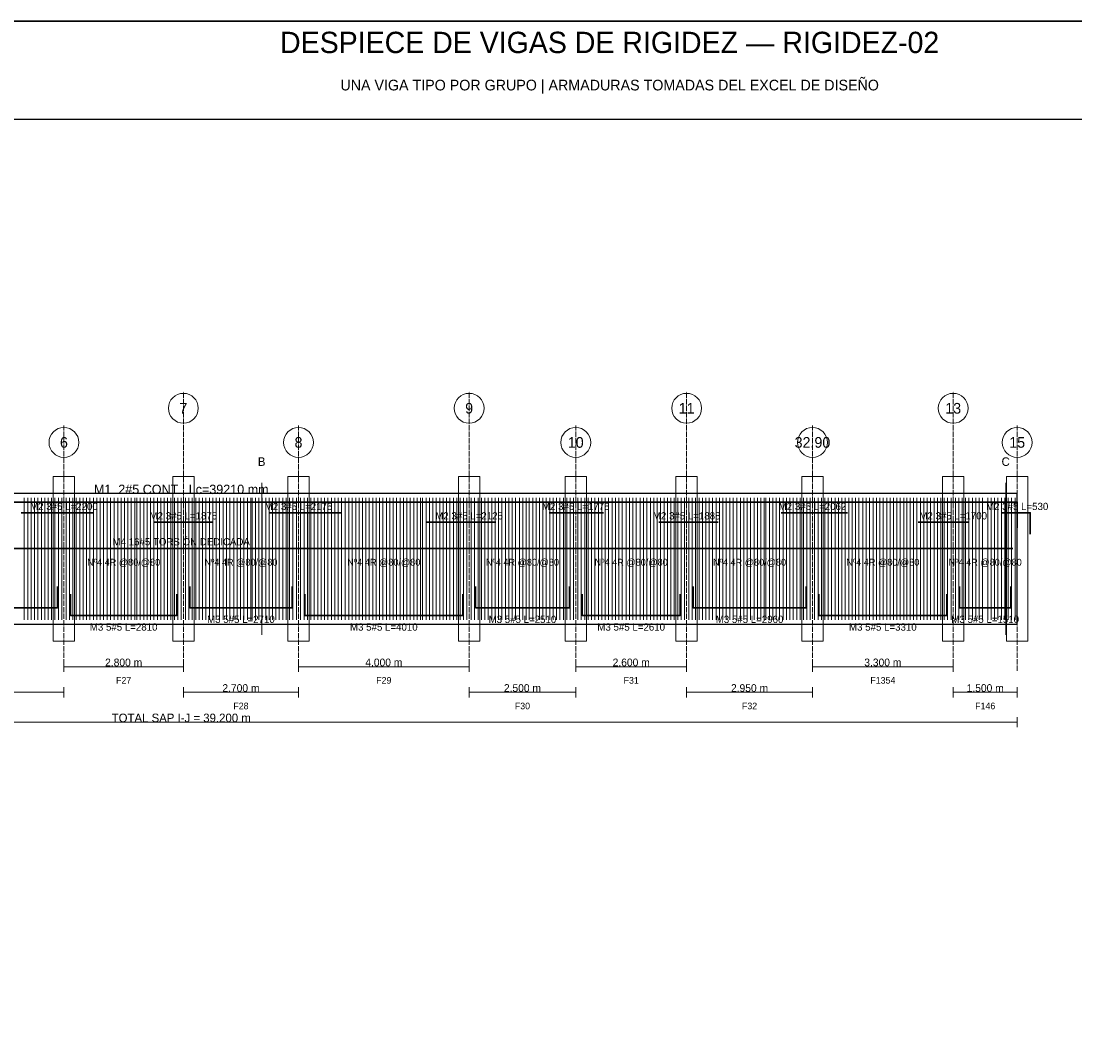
# Paper-space layout 'RIGIDEZ_02' of a CAD drawing. Header units: millimetres. Extents: x 7 to 700, y 7 to 493.
# Tile 3 of 4: x 216 to 463, y 254 to 493. Entities that reach past the tile are written whole.
import ezdxf
from ezdxf.enums import TextEntityAlignment as Align

# ---------------------------------------------------------------- set-up
doc = ezdxf.new("R2010")
doc.units = ezdxf.units.MM
doc.linetypes.add('DASHED', pattern=[1.524, 1.27, -0.254])
for name, color, linetype in [('ACERO_INF', 1, 'Continuous'), ('ACERO_SUP_APOYO', 5, 'Continuous'), ('ACERO_SUP_CONT', 4, 'Continuous'), ('ACERO_TORSION', 30, 'Continuous'), ('APOYOS', 9, 'Continuous'), ('CONTORNO', 7, 'Continuous'), ('CORTE', 6, 'Continuous'), ('COTAS', 3, 'Continuous'), ('EJES', 1, 'Continuous'), ('ESTRIBOS', 8, 'Continuous'), ('MARCO', 7, 'Continuous'), ('TEXTO', 7, 'Continuous')]:
    doc.layers.add(name, color=color, linetype=linetype)

psp = doc.layouts.new('RIGIDEZ_02')

# ---------------------------------------------------------------- linework, layer by layer
at = {"layer": 'ACERO_INF', "color": 1, "lineweight": 35}
for points in [[(187.05, 360.5), (187.05, 355.5), (224.05, 355.5), (224.05, 360.5)], [(227.05, 358.7), (227.05, 353.7), (252.05, 353.7), (252.05, 358.7)], [(255.05, 360.5), (255.05, 355.5), (279.05, 355.5), (279.05, 360.5)], [(282.05, 358.7), (282.05, 353.7), (319.05, 353.7), (319.05, 358.7)], [(322.05, 360.5), (322.05, 355.5), (344.05, 355.5), (344.05, 360.5)], [(347.05, 358.7), (347.05, 353.7), (370.05, 353.7), (370.05, 358.7)], [(373.05, 360.5), (373.05, 355.5), (399.55, 355.5), (399.55, 360.5)], [(402.55, 358.7), (402.55, 353.7), (432.55, 353.7), (432.55, 358.7)], [(435.55, 360.5), (435.55, 355.5), (447.55, 355.5), (447.55, 360.5)]]:
    psp.add_lwpolyline(points, dxfattribs=at)
at = {"layer": 'ACERO_SUP_APOYO', "color": 5, "lineweight": 30}
for points in [[(215.55, 377.76), (232.55, 377.76)], [(273.8, 377.76), (290.55, 377.76)], [(339.3, 377.76), (352.05, 377.76)], [(393.68, 377.76), (409.3, 377.76)], [(445.3, 377.76), (452.1, 377.76), (452.1, 372.76)], [(246.55, 375.56), (260.3, 375.56)], [(310.55, 375.56), (326.8, 375.56)], [(365.05, 375.56), (378.93, 375.56)], [(425.8, 375.56), (437.8, 375.56)]]:
    psp.add_lwpolyline(points, dxfattribs=at)
at = {"layer": 'ACERO_SUP_CONT', "color": 4, "lineweight": 35}
psp.add_lwpolyline([(57.05, 374.26), (57.05, 380.26), (449.05, 380.26), (449.05, 374.26)], dxfattribs=at)
at = {"layer": 'ACERO_TORSION', "color": 30, "lineweight": 30}
psp.add_lwpolyline([(58.05, 369.38), (448.05, 369.38)], dxfattribs=at)
at = {"layer": 'APOYOS', "color": 9, "lineweight": 15}
for points in [[(223.05, 347.7), (228.05, 347.7), (228.05, 386.26), (223.05, 386.26)], [(251.05, 347.7), (256.05, 347.7), (256.05, 386.26), (251.05, 386.26)], [(278.05, 347.7), (283.05, 347.7), (283.05, 386.26), (278.05, 386.26)], [(318.05, 347.7), (323.05, 347.7), (323.05, 386.26), (318.05, 386.26)], [(343.05, 347.7), (348.05, 347.7), (348.05, 386.26), (343.05, 386.26)], [(369.05, 347.7), (374.05, 347.7), (374.05, 386.26), (369.05, 386.26)], [(398.55, 347.7), (403.55, 347.7), (403.55, 386.26), (398.55, 386.26)], [(431.55, 347.7), (436.55, 347.7), (436.55, 386.26), (431.55, 386.26)], [(446.55, 347.7), (451.55, 347.7), (451.55, 386.26), (446.55, 386.26)]]:
    psp.add_lwpolyline(points, close=True, dxfattribs=at)
at = {"layer": 'CONTORNO', "color": 7, "lineweight": 25}
psp.add_lwpolyline([(57.05, 351.7), (449.05, 351.7), (449.05, 382.26), (57.05, 382.26)], close=True, dxfattribs=at)
at = {"layer": 'CORTE', "color": 6, "lineweight": 13}
for p, q in [((271.91, 349.2), (271.91, 384.76)), ((446.35, 349.2), (446.35, 384.76))]:
    psp.add_line(p, q, dxfattribs=at)
at = {"layer": 'COTAS', "color": 3, "lineweight": 13}
for p, q in [((225.55, 340.5), (225.55, 342.9)), ((225.55, 341.7), (253.55, 341.7)), ((253.55, 340.5), (253.55, 342.9)), ((280.55, 340.5), (280.55, 342.9)), ((280.55, 341.7), (320.55, 341.7)), ((320.55, 340.5), (320.55, 342.9)), ((345.55, 340.5), (345.55, 342.9)), ((345.55, 341.7), (371.55, 341.7)), ((371.55, 340.5), (371.55, 342.9)), ((401.05, 340.5), (401.05, 342.9)), ((401.05, 341.7), (434.05, 341.7)), ((434.05, 340.5), (434.05, 342.9)), ((225.55, 334.5), (225.55, 336.9)), ((253.55, 334.5), (253.55, 336.9)), ((280.55, 334.5), (280.55, 336.9)), ((320.55, 334.5), (320.55, 336.9)), ((345.55, 334.5), (345.55, 336.9)), ((371.55, 334.5), (371.55, 336.9)), ((401.05, 334.5), (401.05, 336.9)), ((434.05, 334.5), (434.05, 336.9)), ((449.05, 334.5), (449.05, 336.9)), ((185.55, 335.7), (225.55, 335.7)), ((253.55, 335.7), (280.55, 335.7)), ((320.55, 335.7), (345.55, 335.7)), ((371.55, 335.7), (401.05, 335.7)), ((434.05, 335.7), (449.05, 335.7)), ((57.05, 328.7), (449.05, 328.7)), ((449.05, 327.5), (449.05, 329.9))]:
    psp.add_line(p, q, dxfattribs=at)
at = {"layer": 'EJES', "color": 1, "linetype": 'DASHED', "lineweight": 9}
for p, q in [((253.55, 340.7), (253.55, 406.26)), ((320.55, 340.7), (320.55, 406.26)), ((371.55, 340.7), (371.55, 406.26)), ((434.05, 340.7), (434.05, 406.26)), ((225.55, 340.7), (225.55, 398.26)), ((280.55, 340.7), (280.55, 398.26)), ((345.55, 340.7), (345.55, 398.26)), ((401.05, 340.7), (401.05, 398.26)), ((449.05, 340.7), (449.05, 398.26))]:
    psp.add_line(p, q, dxfattribs=at)
at = {"layer": 'EJES', "color": 1, "lineweight": 18}
for centre in [(253.55, 402.26), (320.55, 402.26), (371.55, 402.26), (434.05, 402.26), (225.55, 394.26), (280.55, 394.26), (345.55, 394.26), (401.05, 394.26), (449.05, 394.26)]:
    psp.add_circle(centre, 3.5, dxfattribs=at)
at = {"layer": 'ESTRIBOS', "color": 8, "lineweight": 9}
for p, q in [((216.25, 352.7), (216.25, 381.26)), ((217.05, 352.7), (217.05, 381.26)), ((217.85, 352.7), (217.85, 381.26)), ((218.65, 352.7), (218.65, 381.26)), ((219.45, 352.7), (219.45, 381.26)), ((220.25, 352.7), (220.25, 381.26)), ((221.05, 352.7), (221.05, 381.26)), ((221.85, 352.7), (221.85, 381.26)), ((222.65, 352.7), (222.65, 381.26)), ((223.45, 352.7), (223.45, 381.26)), ((224.25, 352.7), (224.25, 381.26)), ((225.05, 352.7), (225.05, 381.26)), ((226.05, 352.7), (226.05, 381.26)), ((226.85, 352.7), (226.85, 381.26)), ((227.65, 352.7), (227.65, 381.26)), ((228.45, 352.7), (228.45, 381.26)), ((229.25, 352.7), (229.25, 381.26)), ((230.05, 352.7), (230.05, 381.26)), ((230.85, 352.7), (230.85, 381.26)), ((231.65, 352.7), (231.65, 381.26)), ((232.45, 352.7), (232.45, 381.26)), ((233.25, 352.7), (233.25, 381.26)), ((234.05, 352.7), (234.05, 381.26)), ((234.85, 352.7), (234.85, 381.26)), ((235.65, 352.7), (235.65, 381.26)), ((236.45, 352.7), (236.45, 381.26)), ((237.35, 352.7), (237.35, 381.26)), ((238.15, 352.7), (238.15, 381.26)), ((238.95, 352.7), (238.95, 381.26)), ((239.75, 352.7), (239.75, 381.26)), ((240.55, 352.7), (240.55, 381.26)), ((241.35, 352.7), (241.35, 381.26)), ((242.15, 352.7), (242.15, 381.26)), ((242.65, 352.7), (242.65, 381.26)), ((243.45, 352.7), (243.45, 381.26)), ((244.25, 352.7), (244.25, 381.26)), ((245.05, 352.7), (245.05, 381.26)), ((245.85, 352.7), (245.85, 381.26)), ((246.65, 352.7), (246.65, 381.26)), ((247.45, 352.7), (247.45, 381.26)), ((248.25, 352.7), (248.25, 381.26)), ((249.05, 352.7), (249.05, 381.26)), ((249.85, 352.7), (249.85, 381.26)), ((250.65, 352.7), (250.65, 381.26)), ((251.45, 352.7), (251.45, 381.26)), ((252.25, 352.7), (252.25, 381.26)), ((253.05, 352.7), (253.05, 381.26)), ((254.05, 352.7), (254.05, 381.26)), ((254.85, 352.7), (254.85, 381.26)), ((255.65, 352.7), (255.65, 381.26)), ((256.45, 352.7), (256.45, 381.26)), ((257.25, 352.7), (257.25, 381.26)), ((258.05, 352.7), (258.05, 381.26)), ((258.85, 352.7), (258.85, 381.26)), ((259.65, 352.7), (259.65, 381.26)), ((260.45, 352.7), (260.45, 381.26)), ((261.25, 352.7), (261.25, 381.26)), ((262.05, 352.7), (262.05, 381.26)), ((262.85, 352.7), (262.85, 381.26)), ((263.65, 352.7), (263.65, 381.26)), ((264.45, 352.7), (264.45, 381.26)), ((265.35, 352.7), (265.35, 381.26)), ((266.15, 352.7), (266.15, 381.26)), ((266.95, 352.7), (266.95, 381.26)), ((267.75, 352.7), (267.75, 381.26)), ((268.55, 352.7), (268.55, 381.26)), ((269.35, 352.7), (269.35, 381.26)), ((269.65, 352.7), (269.65, 381.26)), ((270.45, 352.7), (270.45, 381.26)), ((271.25, 352.7), (271.25, 381.26)), ((272.05, 352.7), (272.05, 381.26)), ((272.85, 352.7), (272.85, 381.26)), ((273.65, 352.7), (273.65, 381.26)), ((274.45, 352.7), (274.45, 381.26)), ((275.25, 352.7), (275.25, 381.26)), ((276.05, 352.7), (276.05, 381.26)), ((276.85, 352.7), (276.85, 381.26)), ((277.65, 352.7), (277.65, 381.26)), ((278.45, 352.7), (278.45, 381.26)), ((279.25, 352.7), (279.25, 381.26)), ((280.05, 352.7), (280.05, 381.26)), ((281.05, 352.7), (281.05, 381.26)), ((281.85, 352.7), (281.85, 381.26)), ((282.65, 352.7), (282.65, 381.26)), ((283.45, 352.7), (283.45, 381.26)), ((284.25, 352.7), (284.25, 381.26)), ((285.05, 352.7), (285.05, 381.26)), ((285.85, 352.7), (285.85, 381.26)), ((286.65, 352.7), (286.65, 381.26)), ((287.45, 352.7), (287.45, 381.26)), ((288.25, 352.7), (288.25, 381.26)), ((289.05, 352.7), (289.05, 381.26)), ((289.85, 352.7), (289.85, 381.26)), ((290.65, 352.7), (290.65, 381.26)), ((291.45, 352.7), (291.45, 381.26)), ((292.35, 352.7), (292.35, 381.26)), ((293.15, 352.7), (293.15, 381.26)), ((293.95, 352.7), (293.95, 381.26)), ((294.75, 352.7), (294.75, 381.26)), ((295.55, 352.7), (295.55, 381.26)), ((296.35, 352.7), (296.35, 381.26)), ((297.15, 352.7), (297.15, 381.26)), ((297.95, 352.7), (297.95, 381.26)), ((298.75, 352.7), (298.75, 381.26)), ((299.55, 352.7), (299.55, 381.26)), ((300.35, 352.7), (300.35, 381.26)), ((301.15, 352.7), (301.15, 381.26)), ((301.95, 352.7), (301.95, 381.26)), ((302.75, 352.7), (302.75, 381.26)), ((303.55, 352.7), (303.55, 381.26)), ((304.35, 352.7), (304.35, 381.26)), ((305.15, 352.7), (305.15, 381.26)), ((305.95, 352.7), (305.95, 381.26)), ((306.75, 352.7), (306.75, 381.26)), ((307.55, 352.7), (307.55, 381.26)), ((308.35, 352.7), (308.35, 381.26)), ((309.15, 352.7), (309.15, 381.26)), ((309.65, 352.7), (309.65, 381.26)), ((310.45, 352.7), (310.45, 381.26)), ((311.25, 352.7), (311.25, 381.26)), ((312.05, 352.7), (312.05, 381.26)), ((312.85, 352.7), (312.85, 381.26)), ((313.65, 352.7), (313.65, 381.26)), ((314.45, 352.7), (314.45, 381.26)), ((315.25, 352.7), (315.25, 381.26)), ((316.05, 352.7), (316.05, 381.26)), ((316.85, 352.7), (316.85, 381.26)), ((317.65, 352.7), (317.65, 381.26)), ((318.45, 352.7), (318.45, 381.26)), ((319.25, 352.7), (319.25, 381.26)), ((320.05, 352.7), (320.05, 381.26)), ((321.05, 352.7), (321.05, 381.26)), ((321.85, 352.7), (321.85, 381.26)), ((322.65, 352.7), (322.65, 381.26)), ((323.45, 352.7), (323.45, 381.26)), ((324.25, 352.7), (324.25, 381.26)), ((325.05, 352.7), (325.05, 381.26)), ((325.85, 352.7), (325.85, 381.26)), ((326.65, 352.7), (326.65, 381.26)), ((327.45, 352.7), (327.45, 381.26)), ((328.25, 352.7), (328.25, 381.26)), ((329.05, 352.7), (329.05, 381.26)), ((329.85, 352.7), (329.85, 381.26)), ((330.65, 352.7), (330.65, 381.26)), ((331.45, 352.7), (331.45, 381.26)), ((332.35, 352.7), (332.35, 381.26)), ((333.15, 352.7), (333.15, 381.26)), ((333.95, 352.7), (333.95, 381.26)), ((334.65, 352.7), (334.65, 381.26)), ((335.45, 352.7), (335.45, 381.26)), ((336.25, 352.7), (336.25, 381.26)), ((337.05, 352.7), (337.05, 381.26)), ((337.85, 352.7), (337.85, 381.26)), ((338.65, 352.7), (338.65, 381.26)), ((339.45, 352.7), (339.45, 381.26)), ((340.25, 352.7), (340.25, 381.26)), ((341.05, 352.7), (341.05, 381.26)), ((341.85, 352.7), (341.85, 381.26)), ((342.65, 352.7), (342.65, 381.26)), ((343.45, 352.7), (343.45, 381.26)), ((344.25, 352.7), (344.25, 381.26)), ((345.05, 352.7), (345.05, 381.26)), ((346.05, 352.7), (346.05, 381.26)), ((346.85, 352.7), (346.85, 381.26)), ((347.65, 352.7), (347.65, 381.26)), ((348.45, 352.7), (348.45, 381.26)), ((349.25, 352.7), (349.25, 381.26)), ((350.05, 352.7), (350.05, 381.26)), ((350.85, 352.7), (350.85, 381.26)), ((351.65, 352.7), (351.65, 381.26)), ((352.45, 352.7), (352.45, 381.26)), ((353.25, 352.7), (353.25, 381.26)), ((354.05, 352.7), (354.05, 381.26)), ((354.85, 352.7), (354.85, 381.26)), ((355.65, 352.7), (355.65, 381.26)), ((356.45, 352.7), (356.45, 381.26)), ((357.35, 352.7), (357.35, 381.26)), ((358.15, 352.7), (358.15, 381.26)), ((358.95, 352.7), (358.95, 381.26)), ((359.75, 352.7), (359.75, 381.26)), ((360.65, 352.7), (360.65, 381.26)), ((361.45, 352.7), (361.45, 381.26)), ((362.25, 352.7), (362.25, 381.26)), ((363.05, 352.7), (363.05, 381.26)), ((363.85, 352.7), (363.85, 381.26)), ((364.65, 352.7), (364.65, 381.26)), ((365.45, 352.7), (365.45, 381.26)), ((366.25, 352.7), (366.25, 381.26)), ((367.05, 352.7), (367.05, 381.26)), ((367.85, 352.7), (367.85, 381.26)), ((368.65, 352.7), (368.65, 381.26)), ((369.45, 352.7), (369.45, 381.26)), ((370.25, 352.7), (370.25, 381.26)), ((371.05, 352.7), (371.05, 381.26)), ((372.05, 352.7), (372.05, 381.26)), ((372.85, 352.7), (372.85, 381.26)), ((373.65, 352.7), (373.65, 381.26)), ((374.45, 352.7), (374.45, 381.26)), ((375.25, 352.7), (375.25, 381.26)), ((376.05, 352.7), (376.05, 381.26)), ((376.85, 352.7), (376.85, 381.26)), ((377.65, 352.7), (377.65, 381.26)), ((378.45, 352.7), (378.45, 381.26)), ((379.25, 352.7), (379.25, 381.26)), ((380.05, 352.7), (380.05, 381.26)), ((380.85, 352.7), (380.85, 381.26)), ((381.65, 352.7), (381.65, 381.26)), ((382.45, 352.7), (382.45, 381.26)), ((383.35, 352.7), (383.35, 381.26)), ((384.15, 352.7), (384.15, 381.26)), ((384.95, 352.7), (384.95, 381.26)), ((385.75, 352.7), (385.75, 381.26)), ((386.55, 352.7), (386.55, 381.26)), ((387.35, 352.7), (387.35, 381.26)), ((388.15, 352.7), (388.15, 381.26)), ((388.95, 352.7), (388.95, 381.26)), ((389.75, 352.7), (389.75, 381.26)), ((390.15, 352.7), (390.15, 381.26)), ((390.95, 352.7), (390.95, 381.26)), ((391.75, 352.7), (391.75, 381.26)), ((392.55, 352.7), (392.55, 381.26)), ((393.35, 352.7), (393.35, 381.26)), ((394.15, 352.7), (394.15, 381.26)), ((394.95, 352.7), (394.95, 381.26)), ((395.75, 352.7), (395.75, 381.26)), ((396.55, 352.7), (396.55, 381.26)), ((397.35, 352.7), (397.35, 381.26)), ((398.15, 352.7), (398.15, 381.26)), ((398.95, 352.7), (398.95, 381.26)), ((399.75, 352.7), (399.75, 381.26)), ((400.55, 352.7), (400.55, 381.26)), ((401.55, 352.7), (401.55, 381.26)), ((402.35, 352.7), (402.35, 381.26)), ((403.15, 352.7), (403.15, 381.26)), ((403.95, 352.7), (403.95, 381.26)), ((404.75, 352.7), (404.75, 381.26)), ((405.55, 352.7), (405.55, 381.26)), ((406.35, 352.7), (406.35, 381.26)), ((407.15, 352.7), (407.15, 381.26)), ((407.95, 352.7), (407.95, 381.26)), ((408.75, 352.7), (408.75, 381.26)), ((409.55, 352.7), (409.55, 381.26)), ((410.35, 352.7), (410.35, 381.26)), ((411.15, 352.7), (411.15, 381.26)), ((411.95, 352.7), (411.95, 381.26)), ((412.85, 352.7), (412.85, 381.26)), ((413.65, 352.7), (413.65, 381.26)), ((414.45, 352.7), (414.45, 381.26)), ((415.25, 352.7), (415.25, 381.26)), ((416.05, 352.7), (416.05, 381.26)), ((416.85, 352.7), (416.85, 381.26)), ((417.65, 352.7), (417.65, 381.26)), ((418.45, 352.7), (418.45, 381.26)), ((419.25, 352.7), (419.25, 381.26)), ((420.05, 352.7), (420.05, 381.26)), ((420.85, 352.7), (420.85, 381.26)), ((421.65, 352.7), (421.65, 381.26)), ((422.45, 352.7), (422.45, 381.26)), ((423.15, 352.7), (423.15, 381.26)), ((423.95, 352.7), (423.95, 381.26)), ((424.75, 352.7), (424.75, 381.26)), ((425.55, 352.7), (425.55, 381.26)), ((426.35, 352.7), (426.35, 381.26)), ((427.15, 352.7), (427.15, 381.26)), ((427.95, 352.7), (427.95, 381.26)), ((428.75, 352.7), (428.75, 381.26)), ((429.55, 352.7), (429.55, 381.26)), ((430.35, 352.7), (430.35, 381.26)), ((431.15, 352.7), (431.15, 381.26)), ((431.95, 352.7), (431.95, 381.26)), ((432.75, 352.7), (432.75, 381.26)), ((433.55, 352.7), (433.55, 381.26)), ((434.55, 352.7), (434.55, 381.26)), ((435.35, 352.7), (435.35, 381.26)), ((436.15, 352.7), (436.15, 381.26)), ((436.95, 352.7), (436.95, 381.26)), ((437.75, 352.7), (437.75, 381.26)), ((438.55, 352.7), (438.55, 381.26)), ((439.35, 352.7), (439.35, 381.26)), ((440.15, 352.7), (440.15, 381.26)), ((440.95, 352.7), (440.95, 381.26)), ((442.15, 352.7), (442.15, 381.26)), ((442.95, 352.7), (442.95, 381.26)), ((443.75, 352.7), (443.75, 381.26)), ((444.55, 352.7), (444.55, 381.26)), ((445.35, 352.7), (445.35, 381.26)), ((446.15, 352.7), (446.15, 381.26)), ((446.95, 352.7), (446.95, 381.26)), ((447.75, 352.7), (447.75, 381.26)), ((448.55, 352.7), (448.55, 381.26))]:
    psp.add_line(p, q, dxfattribs=at)
at = {"layer": 'MARCO', "color": 7, "lineweight": 25}
psp.add_line((10, 470), (697, 470), dxfattribs=at)
at = {"layer": 'MARCO', "color": 7, "lineweight": 30}
psp.add_lwpolyline([(7, 7), (700, 7), (700, 493), (7, 493)], close=True, dxfattribs=at)

# ---------------------------------------------------------------- texts
at = {"layer": 'ACERO_INF', "color": 1}
for s, p in [('M3 5#5 L=2710', (267.05, 352.8)), ('M3 5#5 L=2510', (333.05, 352.8)), ('M3 5#5 L=2960', (386.3, 352.8)), ('M3 5#5 L=1510', (441.55, 352.8)), ('M3 5#5 L=2810', (239.55, 351)), ('M3 5#5 L=4010', (300.55, 351)), ('M3 5#5 L=2610', (358.55, 351)), ('M3 5#5 L=3310', (417.55, 351))]:
    psp.add_text(s, height=1.7, dxfattribs=at).set_placement(p, align=Align.MIDDLE_CENTER)
at = {"layer": 'ACERO_SUP_APOYO', "color": 5}
for s, p in [('M2 3#5 L=2200', (225.55, 379.26)), ('M2 3#5 L=2175', (280.55, 379.26)), ('M2 3#5 L=1775', (345.55, 379.26)), ('M2 3#5 L=2062', (401.05, 379.26)), ('M2 3#5 L=530', (449.05, 379.26)), ('M2 3#5 L=1875', (253.55, 377.06)), ('M2 3#5 L=2125', (320.55, 377.06)), ('M2 3#5 L=1888', (371.55, 377.06)), ('M2 3#5 L=1700', (434.05, 377.06))]:
    psp.add_text(s, height=1.7, dxfattribs=at).set_placement(p, align=Align.MIDDLE_CENTER)
at = {"layer": 'ACERO_SUP_CONT', "color": 4}
psp.add_text('M1  2#5 CONT.  Lc=39210 mm', height=2.2, dxfattribs=at).set_placement((253.05, 383.26), align=Align.MIDDLE_CENTER)
at = {"layer": 'ACERO_TORSION', "color": 30}
psp.add_text('M4 16#5 TORSIÓN DEDICADA', height=1.7, dxfattribs=at).set_placement((253.05, 370.98), align=Align.MIDDLE_CENTER)
at = {"layer": 'CORTE', "color": 6}
for s, p in [('B', (271.91, 389.76)), ('C', (446.35, 389.76))]:
    psp.add_text(s, height=2, dxfattribs=at).set_placement(p, align=Align.MIDDLE_CENTER)
at = {"layer": 'COTAS', "color": 3}
for s, height, p in [('2.800 m', 1.8, (239.55, 342.7)), ('4.000 m', 1.8, (300.55, 342.7)), ('2.600 m', 1.8, (358.55, 342.7)), ('3.300 m', 1.8, (417.55, 342.7)), ('2.700 m', 1.8, (267.05, 336.7)), ('2.500 m', 1.8, (333.05, 336.7)), ('2.950 m', 1.8, (386.3, 336.7)), ('1.500 m', 1.8, (441.55, 336.7)), ('TOTAL SAP I-J = 39.200 m', 2, (253.05, 329.7))]:
    psp.add_text(s, height=height, dxfattribs=at).set_placement(p, align=Align.MIDDLE_CENTER)
at = {"layer": 'EJES', "color": 1}
for s, p in [('7', (253.55, 402.26)), ('9', (320.55, 402.26)), ('11', (371.55, 402.26)), ('13', (434.05, 402.26)), ('6', (225.55, 394.26)), ('8', (280.55, 394.26)), ('10', (345.55, 394.26)), ('32.90', (401.05, 394.26)), ('15', (449.05, 394.26))]:
    psp.add_text(s, height=2.5, dxfattribs=at).set_placement(p, align=Align.MIDDLE_CENTER)
at = {"layer": 'ESTRIBOS', "color": 8}
for p in [(239.55, 366.18), (267.05, 366.18), (300.55, 366.18), (333.05, 366.18), (358.55, 366.18), (386.3, 366.18), (417.55, 366.18), (441.55, 366.18)]:
    psp.add_text('Nº4 4R @80/@80', height=1.6, dxfattribs=at).set_placement(p, align=Align.MIDDLE_CENTER)
at = {"layer": 'TEXTO', "color": 7}
for s, height, p in [('DESPIECE DE VIGAS DE RIGIDEZ — RIGIDEZ-02', 5, (353.5, 488)), ('UNA VIGA TIPO POR GRUPO | ARMADURAS TOMADAS DEL EXCEL DE DISEÑO', 2.5, (353.5, 478)), ('F27', 1.55, (239.55, 338.5)), ('F29', 1.55, (300.55, 338.5)), ('F31', 1.55, (358.55, 338.5)), ('F1354', 1.55, (417.55, 338.5)), ('F28', 1.55, (267.05, 332.5)), ('F30', 1.55, (333.05, 332.5)), ('F32', 1.55, (386.3, 332.5)), ('F146', 1.55, (441.55, 332.5))]:
    psp.add_text(s, height=height, dxfattribs=at).set_placement(p, align=Align.MIDDLE_CENTER)

doc.saveas('drawing.dxf')
